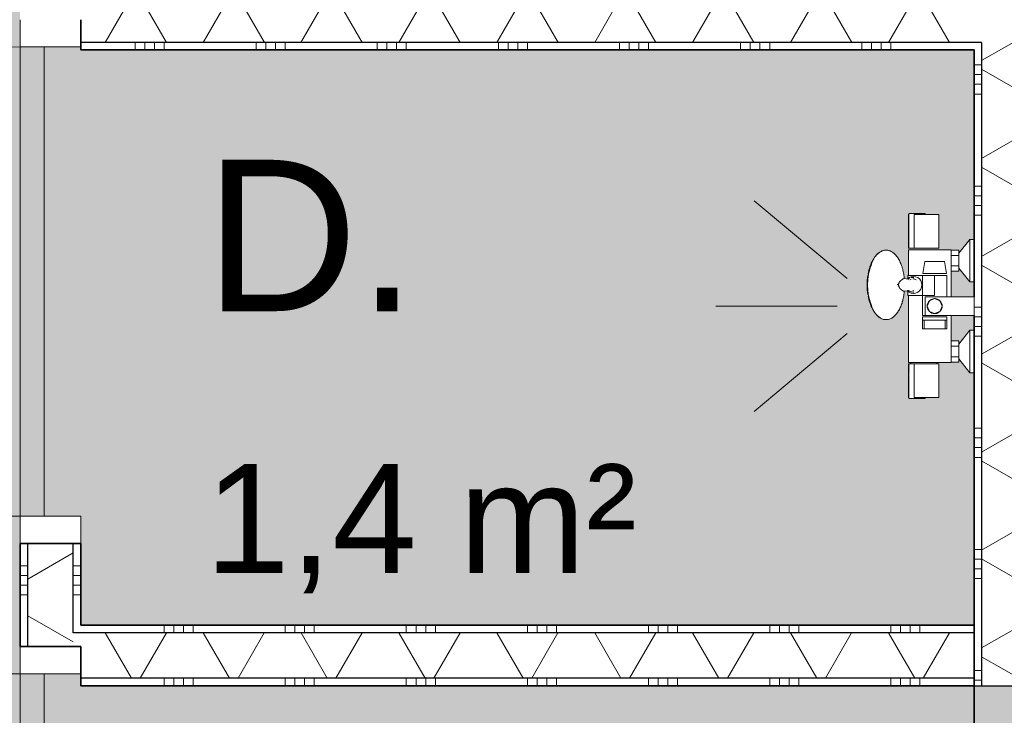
# Model space of a CAD drawing. Header units: millimetres. Extents: x 76115 to 117635, y -12665 to 37646.
# Tile 19 of 52: x 90372 to 91998, y 11817 to 12966. Entities that reach past the tile are written whole.
import ezdxf

# ---------------------------------------------------------------- set-up
doc = ezdxf.new("R2010")
doc.units = ezdxf.units.MM
doc.linetypes.add('Hidden', pattern=[4, 2, -2])
for name, color, linetype, lineweight in [('A-AREA-IDEN', 2, 'Continuous', 13), ('A-AREA-PATT', 32, 'Continuous', 9), ('A-DOOR', 31, 'Continuous', 18), ('A-DOOR-FRAM', 31, 'Continuous', 13), ('A-WALL', 113, 'Continuous', 18), ('A-WALL-PATT', 111, 'Continuous', 35), ('I-WALL', 2, 'Continuous', 18), ('P-SANR-FIXT', 6, 'Continuous', 13)]:
    doc.layers.add(name, color=color, linetype=linetype, lineweight=lineweight)
doc.styles.add('Arial', font='arial.ttf', dxfattribs={"height": 180})
doc.styles.add('Arial_1', font='arial.ttf', dxfattribs={"height": 250})
pattern_1 = [(180, (90472.54, 12415.6), (-2e-14, -200), []), (180, (90472.54, 12431.6), (-2e-14, -200), []), (180, (90472.54, 12447.6), (-2e-14, -200), []), (180, (90472.54, 12463.6), (-2e-14, -200), [])]
pattern_2 = [(90, (91210.12, 11865.54), (-200, 5e-13), []), (90, (91226.12, 11865.54), (-200, 5e-13), []), (90, (91242.12, 11865.54), (-200, 5e-13), []), (90, (91258.12, 11865.54), (-200, 5e-13), [])]

# ---------------------------------------------------------------- blocks, each defined once
blk = doc.blocks.new('200_32_ISR_deur_binnen - dagmaat 0800x2300-7616677-plot_01')
at = {"layer": 'A-DOOR', "lineweight": 13}
blk.add_hatch(color=256, dxfattribs=at).paths.add_polyline_path([(-387.5, 10), (387.5, 10), (387.5, 50), (-387.5, 50)])
for p, q in [((-387.5, 50), (-387.5, 825)), ((-387.5, 50), (387.5, 50)), ((-387.5, 50), (-387.5, 10)), ((387.5, 50), (-387.5, 50)), ((387.5, 10), (387.5, 50)), ((-387.5, 10), (387.5, 10))]:
    blk.add_line(p, q, dxfattribs=at)
at = {"layer": 'A-DOOR', "linetype": 'Hidden', "lineweight": 13}
blk.add_line((-387.5, 10), (387.5, 10), dxfattribs=at)
at = {"layer": 'A-DOOR', "lineweight": 13}
blk.add_arc((-387.5, 50), 775, 360, 90, dxfattribs=at)
at = {"layer": 'A-DOOR-FRAM'}
for p, q in [((-387.5, 50), (-432.5, 50)), ((-387.5, -50), (-387.5, 50)), ((432.5, 50), (387.5, 50)), ((387.5, 50), (387.5, -50)), ((-432.5, -50), (-387.5, -50))]:
    blk.add_line(p, q, dxfattribs=at)
blk = doc.blocks.new('53_PF_Crane_Shower - 53_PF_Crane_Shower-7700345-plot_01')
at = {"layer": 'P-SANR-FIXT'}
for p, q in [((0, 226.2), (0, 426.2)), ((-45.5, 209.7), (-174, 362.9)), ((45.5, 209.7), (174, 362.9)), ((-95.5, 107.4), (-152.7, 107.4)), ((-95.5, 108), (-151, 108)), ((-151, 108), (-151, 107.8)), ((-151, 99.1), (-95.5, 99.1)), ((-151, 99.1), (-151, 83)), ((-95.5, 107.8), (-95.5, 108)), ((-95.5, 107.3), (-95.5, 107.4)), ((-92.9, 104.4), (-95.5, 104.4)), ((-95.5, 83), (-95.5, 99.1)), ((17.3, 108), (-92.9, 108)), ((-92.9, 108), (-92.9, 80.4)), ((92.9, 108), (50.4, 108)), ((92.9, 80.4), (92.9, 108)), ((151, 108), (95.5, 108)), ((95.5, 108), (95.5, 107.8)), ((152.7, 107.4), (95.5, 107.4)), ((95.5, 107.4), (95.5, 107.3)), ((95.5, 99.1), (95.5, 83)), ((95.5, 99.1), (151, 99.1)), ((151, 107.8), (151, 108)), ((151, 83), (151, 99.1)), ((-151, 83), (-151, 58)), ((-95.5, 58), (-95.5, 83)), ((95.5, 83), (95.5, 58)), ((151, 58), (151, 83)), ((-152.7, 80.7), (-151, 80.7)), ((-92.9, 80.4), (-92.9, 38)), ((92.9, 38), (92.9, 80.4)), ((151, 80.7), (152.7, 80.7)), ((-151, 58), (-95.5, 58)), ((-95.5, 61.6), (-92.9, 61.6)), ((95.5, 58), (151, 58)), ((-15.5, 38), (-92.9, 38)), ((-92.4, 38), (-92.4, 24.9)), ((-83.7, 38), (-83.7, 24.9)), ((-66.3, 24.9), (-66.3, 38)), ((-57.6, 38), (-57.6, 24.9)), ((92.9, 38), (15.5, 38)), ((57.6, 24.9), (57.6, 38)), ((66.3, 38), (66.3, 24.9)), ((83.7, 24.9), (83.7, 38)), ((92.4, 24.9), (92.4, 38)), ((-87.2, 24.9), (-110, 7)), ((-83.7, 24.9), (-92.4, 24.9)), ((-66.3, 24.9), (-83.7, 24.9)), ((-57.6, 24.9), (-66.3, 24.9)), ((-40, 7), (-62.8, 24.9)), ((62.8, 24.9), (40, 7)), ((66.3, 24.9), (57.6, 24.9)), ((83.7, 24.9), (66.3, 24.9)), ((92.4, 24.9), (83.7, 24.9)), ((110, 7), (87.2, 24.9)), ((-110, 7), (-110, 0)), ((-40, 7), (-110, 7)), ((-40, 0), (-40, 7)), ((40, 7), (40, 0)), ((110, 7), (40, 7)), ((110, 0), (110, 7))]:
    blk.add_line(p, q, dxfattribs=at)
at = {"layer": 'P-SANR-FIXT', "flags": 128}
for points in [[(-152.7, 106.3), (-152.7, 107.1), (-152.7, 107.3)], [(-152.7, 81.8), (-152.7, 81), (-152.7, 80.7), (-152.7, 80.9), (-152.7, 81.5), (-152.7, 82.5), (-152.7, 84), (-152.7, 85.7), (-152.7, 87.8), (-152.7, 90.1), (-152.7, 92.5), (-152.7, 94.9), (-152.7, 97.4), (-152.7, 99.7), (-152.7, 101.8), (-152.7, 103.6), (-152.7, 105.2), (-152.7, 106.3)], [(-152.7, 99.7), (-152.7, 98), (-152.7, 95.6), (-152.7, 93.1), (-152.7, 90.7), (-152.7, 88.4), (-152.7, 86.3), (-152.7, 84.4), (-152.7, 82.9), (-152.7, 81.8)], [(-95.5, 107.3), (-95.5, 107), (-95.5, 106.3)], [(-95.5, 106.3), (-95.5, 105.4), (-95.5, 104.1), (-95.5, 102.7), (-95.5, 101), (-95.5, 99.1)], [(95.5, 106.3), (95.5, 107), (95.5, 107.3)], [(95.5, 99.1), (95.5, 101), (95.5, 102.7), (95.5, 104.1), (95.5, 105.4), (95.5, 106.3)], [(152.7, 107.3), (152.7, 107.1), (152.7, 106.3)], [(152.7, 106.3), (152.7, 105.2), (152.7, 103.6), (152.7, 101.8), (152.7, 99.7), (152.7, 97.4), (152.7, 94.9), (152.7, 92.5), (152.7, 90.1), (152.7, 87.8), (152.7, 85.7), (152.7, 84), (152.7, 82.5), (152.7, 81.5), (152.7, 80.9), (152.7, 80.7), (152.7, 81), (152.7, 81.8)], [(152.7, 81.8), (152.7, 82.9), (152.7, 84.4), (152.7, 86.3), (152.7, 88.4), (152.7, 90.7), (152.7, 93.1), (152.7, 95.6), (152.7, 98), (152.7, 99.7)]]:
    blk.add_lwpolyline(points, dxfattribs=at)
blk = doc.blocks.new('53_PF_slider - Type 1-V32-plot_01')
at = {"layer": 'P-SANR-FIXT'}
for p, q in [((91866.4, 12566), (91863, 12546.6)), ((91882.7, 12566), (91866.4, 12566)), ((91899, 12566), (91882.7, 12566)), ((91902.4, 12546.6), (91899, 12566)), ((91838.2, 12537.2), (91838.2, 12543)), ((91882.7, 12543), (91838.2, 12543)), ((91862.7, 12543), (91862.7, 12476.9)), ((91863, 12546.6), (91882.7, 12546.6)), ((91882.7, 12546.6), (91902.4, 12546.6)), ((91882.7, 12543), (91882.7, 12509.9)), ((91882.7, 12543), (91902.7, 12543)), ((91902.7, 12508.1), (91902.7, 12543)), ((91838.2, 12509.9), (91838.2, 12518.7)), ((91838.2, 12509.9), (91882.7, 12509.9)), ((91867.2, 12477.1), (91867.2, 12508.1)), ((91947.7, 12508.1), (91867.2, 12508.1)), ((91882.7, 12505), (91891.3, 12501.4)), ((91947.7, 12508.1), (91947.7, 12477.1)), ((91882.7, 12476.9), (91862.7, 12476.9)), ((91862.7, 12475), (91862.7, 12469.2)), ((91882.7, 12475), (91862.7, 12475)), ((91867.2, 12477.1), (91947.7, 12477.1)), ((91882.7, 12480.2), (91874, 12483.8)), ((91882.7, 12476.9), (91874.1, 12476.9)), ((91902.7, 12476.9), (91882.7, 12476.9)), ((91891.3, 12476.9), (91882.7, 12476.9)), ((91902.7, 12475), (91882.7, 12475)), ((91902.7, 12469.2), (91902.7, 12475)), ((91862.7, 12469.2), (91862.7, 12454.8)), ((91865.2, 12469.2), (91862.7, 12469.2)), ((91862.7, 12454.8), (91865.2, 12454.8)), ((91865.2, 12469.2), (91865.2, 12454.8)), ((91900.2, 12454.8), (91865.2, 12454.8)), ((91865.4, 12469.2), (91882.7, 12469.2)), ((91882.7, 12469.2), (91900, 12469.2)), ((91902.7, 12469.2), (91900.2, 12469.2)), ((91900.2, 12454.8), (91900.2, 12469.2)), ((91900.2, 12454.8), (91902.7, 12454.8)), ((91902.7, 12454.8), (91902.7, 12469.2))]:
    blk.add_line(p, q, dxfattribs=at)
at = {"layer": 'P-SANR-FIXT', "flags": 128}
for points in [[(91787.3, 12577.7), (91788.4, 12578.8), (91789.5, 12579.8), (91790.7, 12580.8), (91791.9, 12581.6), (91793.1, 12582.4), (91794.4, 12583), (91795.7, 12583.6), (91797, 12584.1), (91798.4, 12584.5), (91799.8, 12584.7), (91801.1, 12584.9), (91802.5, 12585), (91803.9, 12584.9), (91805.3, 12584.7), (91806.7, 12584.4), (91808, 12584.1), (91809.3, 12583.6), (91810.6, 12583), (91811.9, 12582.3), (91813.1, 12581.5), (91814.3, 12580.7), (91815.5, 12579.8), (91816.6, 12578.7), (91817.7, 12577.7), (91818.8, 12576.5), (91819.8, 12575.3), (91820.8, 12573.9), (91821.8, 12572.6), (91822.7, 12571.1), (91823.6, 12569.6), (91824.4, 12568.1), (91825.2, 12566.5), (91826, 12564.8), (91826.8, 12563.1), (91827.5, 12561.3), (91828.1, 12559.5), (91828.8, 12557.6), (91829.3, 12555.7), (91829.9, 12553.7), (91830.4, 12551.7), (91830.9, 12549.7), (91831.3, 12547.6), (91831.7, 12545.5), (91832, 12543.4), (91832.3, 12541.3), (91832.5, 12539.1), (91832.7, 12538)], [(91783.4, 12572.9), (91782.2, 12570.9), (91781, 12569), (91780, 12567.1), (91779, 12565.1), (91778.1, 12563.2), (91777.3, 12561.3), (91776.5, 12559.3), (91775.8, 12557.4), (91775.5, 12556.4)], [(91777.1, 12557.7), (91776.3, 12555.6), (91775.6, 12553.5), (91775, 12551.4), (91774.4, 12549.4), (91773.9, 12547.5), (91773.5, 12545.6), (91773.1, 12543.7), (91772.8, 12541.9), (91772.5, 12540.1), (91772.3, 12538.3), (91772, 12536.5), (91771.9, 12534.8), (91771.8, 12533), (91771.7, 12531.3), (91771.6, 12529.6), (91771.6, 12527.9), (91771.6, 12527.6)], [(91832.4, 12538.1), (91839.2, 12537.1), (91840, 12537.1)], [(91837.8, 12537.5), (91840.7, 12539.7), (91844.1, 12541.1), (91847.7, 12541.6)], [(91847.7, 12541.6), (91851.3, 12541.1), (91854.7, 12539.7), (91857.6, 12537.5), (91859.8, 12534.6), (91861.2, 12531.2), (91861.7, 12527.6), (91861.2, 12524), (91859.8, 12520.6), (91857.6, 12517.7), (91854.7, 12515.5), (91851.3, 12514.1), (91847.7, 12513.6)], [(91777.1, 12497.4), (91776.3, 12499.6), (91775.6, 12501.7), (91775, 12503.7), (91774.4, 12505.7), (91773.9, 12507.7), (91773.5, 12509.6), (91773.1, 12511.5), (91772.8, 12513.3), (91772.5, 12515.1), (91772.3, 12516.9), (91772, 12518.7), (91771.9, 12520.4), (91771.8, 12522.1), (91771.7, 12523.9), (91771.6, 12525.6), (91771.6, 12527.3), (91771.6, 12527.6)], [(91787.3, 12477.5), (91788.4, 12476.4), (91789.5, 12475.4), (91790.7, 12474.4), (91791.9, 12473.6), (91793.1, 12472.8), (91794.4, 12472.1), (91795.7, 12471.6), (91797, 12471.1), (91798.4, 12470.7), (91799.8, 12470.4), (91801.1, 12470.3), (91802.5, 12470.2), (91803.9, 12470.3), (91805.3, 12470.5), (91806.7, 12470.7), (91808, 12471.1), (91809.3, 12471.6), (91810.6, 12472.2), (91811.9, 12472.9), (91813.1, 12473.6), (91814.3, 12474.5), (91815.5, 12475.4), (91816.6, 12476.4), (91817.7, 12477.5), (91818.8, 12478.7), (91819.8, 12479.9), (91820.8, 12481.2), (91821.8, 12482.6), (91822.7, 12484), (91823.6, 12485.5), (91824.4, 12487.1), (91825.2, 12488.7), (91826, 12490.4), (91826.8, 12492.1), (91827.5, 12493.9), (91828.1, 12495.7), (91828.8, 12497.6), (91829.3, 12499.5), (91829.9, 12501.5), (91830.4, 12503.5), (91830.9, 12505.5), (91831.3, 12507.6), (91831.7, 12509.7), (91832, 12511.8), (91832.3, 12513.9), (91832.5, 12516.1), (91832.7, 12517.2)], [(91840.2, 12518), (91837.3, 12517.8), (91832.4, 12517.1)], [(91847.7, 12513.6), (91844.1, 12514.1), (91840.7, 12515.5), (91837.8, 12517.7)], [(91895.1, 12492.6), (91891.5, 12501.4), (91882.7, 12505), (91873.9, 12501.4), (91870.3, 12492.6)], [(91783.4, 12482.3), (91782.2, 12484.2), (91781, 12486.2), (91780, 12488.1), (91779, 12490), (91778.1, 12492), (91777.3, 12493.9), (91776.5, 12495.8), (91775.8, 12497.8), (91775.5, 12498.8)], [(91870.3, 12492.6), (91873.9, 12483.8), (91882.7, 12480.2), (91891.5, 12483.8), (91895.1, 12492.6)]]:
    blk.add_lwpolyline(points, dxfattribs=at)
at = {"layer": 'P-SANR-FIXT'}
for centre, radius, start, end in [((91846.8, 12527.9), 12.1, 113.7877, 123.9394), ((91846.8, 12527.9), 9.68, 107.1982, 122.2978), ((91846.8, 12527.9), 12.1, 90, 105.0758), ((91846.8, 12527.9), 12.1, 82.0796, 90), ((91846.8, 12527.9), 9.68, 74.0713, 90), ((91846.8, 12527.9), 9.68, 56.4308, 71.3826), ((91846.8, 12527.9), 12.1, 231.8802, 256.1175), ((91846.8, 12527.9), 12.1, 258.6126, 270), ((91846.8, 12527.9), 9.68, 270, 276.8319), ((91846.8, 12527.9), 12.1, 270, 277.8358), ((91882.7, 12492.6), 12.4, 0, 180), ((91882.7, 12492.6), 12.4, 75, 90), ((91882.7, 12492.6), 12.4, 180, 0), ((91882.7, 12492.6), 12.4, 270, 285), ((91882.7, 12492.6), 12.4, 270, 285), ((91882.7, 12492.6), 12.4, 270, 285)]:
    blk.add_arc(centre, radius, start, end, dxfattribs=at)
for centre, major_axis, start_param, end_param in [((91800.3, 12527.6), (0, 56.5), 0.291091, 1.570796), ((91797, 12527.6), (0, 51.9), 0.981941, 1.208946), ((91797, 12527.6), (0, 50), 0.938079, 0.995763), ((91797, 12527.6), (0, 50), 0.826064, 0.912436), ((91797, 12527.6), (0, 51.9), 0.693791, 0.77643), ((91797, 12527.6), (0, 51.9), 1.261959, 1.570796), ((91797, 12527.6), (0, 51.9), 1.570796, 1.879633), ((91800.3, 12527.6), (0, 56.5), 1.570796, 2.850503), ((91797, 12527.6), (0, 51.9), 1.932648, 2.159652), ((91797, 12527.6), (0, 50), 2.145831, 2.203514), ((91797, 12527.6), (0, 50), 2.229157, 2.316246)]:
    blk.add_ellipse(centre, major_axis=major_axis, ratio=0.5, start_param=start_param, end_param=end_param, dxfattribs=at)
for points, knots in [([(91832, 12538.1), (91831.7, 12538.1), (91831.1, 12537.9), (91829.9, 12537.2), (91829.1, 12536.6), (91828.6, 12536.2), (91828.1, 12535.8), (91827.7, 12535.5), (91827.3, 12535.2), (91827, 12534.9), (91826.8, 12534.7), (91826.6, 12534.5), (91826.4, 12534.3), (91826.3, 12534.3), (91826.3, 12534.2), (91826.2, 12534.1), (91826.1, 12534.1), (91826, 12533.9), (91825.8, 12533.8), (91825.5, 12533.6), (91825.1, 12533.3), (91824.8, 12533), (91824.5, 12532.5), (91824.3, 12532.3), (91824.3, 12532.1), (91824.2, 12532), (91824.2, 12531.8), (91824.1, 12531.7), (91824, 12531.4), (91823.8, 12530.9), (91823.6, 12530.3), (91823.3, 12529.6), (91822.9, 12528.6), (91822.6, 12527.9), (91822.4, 12527.6)], [-0.8571429, -0.8571429, -0.8571429, -0.8571429, -0.7142857, -0.5714286, -0.5, -0.4642857, -0.4285714, -0.3928571, -0.3571429, -0.3392857, -0.3214286, -0.3035714, -0.2946429, -0.2901786, -0.2857143, -0.28125, -0.2767857, -0.2678571, -0.25, -0.2321429, -0.2142857, -0.1785714, -0.1607143, -0.1517857, -0.1473214, -0.1428571, -0.1383929, -0.1339286, -0.125, -0.1071429, -0.0892857, -0.0714286, -0.0357143, 0, 0, 0, 0]), ([(91822.4, 12527.2), (91822.7, 12526.9), (91823.1, 12526.2), (91823.6, 12525), (91824.1, 12524), (91824.4, 12523.3), (91824.5, 12522.9), (91824.7, 12522.7), (91824.8, 12522.4), (91825, 12522.1), (91825.3, 12521.6), (91825.7, 12521.2), (91826.1, 12520.9), (91826.4, 12520.7), (91826.7, 12520.6), (91826.8, 12520.5), (91826.9, 12520.4), (91827, 12520.3), (91827.1, 12520.2), (91827.3, 12520), (91827.6, 12519.8), (91828, 12519.4), (91828.5, 12519), (91829, 12518.7), (91829.4, 12518.4), (91830, 12518), (91830.6, 12517.6), (91831.3, 12517.2), (91831.9, 12517.1), (91832.3, 12517), (91832.5, 12517.1), (91832.6, 12517.1)], [-1, -1, -1, -1, -0.958333, -0.916667, -0.875, -0.854167, -0.84375, -0.833333, -0.822917, -0.8125, -0.791667, -0.75, -0.729167, -0.708333, -0.6875, -0.677083, -0.671875, -0.666667, -0.65625, -0.645833, -0.625, -0.583333, -0.541667, -0.5, -0.458333, -0.416667, -0.333333, -0.25, -0.166667, -0.083333, 0, 0, 0, 0]), ([(91885.2, 12480.4), (91885.1, 12480.4), (91884.3, 12480.3), (91883.4, 12480.2), (91882.7, 12480.2)], [0.8736269, 0.8736269, 0.8736269, 0.8736269, 0.8928571, 1, 1, 1, 1])]:
    blk.add_open_spline(points, degree=3, knots=knots, dxfattribs=at)
for points in [[(91821.2, 12527.6), (91821.2, 12528), (91821.3, 12528.4), (91821.3, 12528.8)], [(91822.4, 12527.4), (91822.4, 12527.3), (91822.4, 12527.3), (91822.4, 12527.2)], [(91832.6, 12517.2), (91832.6, 12517.2), (91832.4, 12517.2), (91832.1, 12517.3), (91831.9, 12517.3)], [(91882.7, 12505), (91883.6, 12505), (91884.4, 12504.9), (91885.2, 12504.7)], [(91882.7, 12480.2), (91883.6, 12480.2), (91884.4, 12480.3), (91885.2, 12480.4)]]:
    blk.add_open_spline(points, degree=3, dxfattribs=at)

msp = doc.modelspace()

# ---------------------------------------------------------------- hatches: boundary and pattern name
at = {"layer": 'A-AREA-PATT'}
h = msp.add_hatch(color=254, dxfattribs=at)
h.paths.add_polyline_path([(88514.3, 10865.5), (88910.1, 10865.5), (88910.1, 10875.5), (88135.1, 10875.5), (88135.1, 10865.5)])
h.paths.add_polyline_path([(89097.6, 10865.5), (89872.6, 10865.5), (89872.6, 10875.5), (89097.6, 10875.5), (89097.6, 10871.5)])
h.paths.add_polyline_path([(87910.1, 10865.5), (87910.1, 10875.5), (87135.1, 10875.5), (87135.1, 10865.5), (87493.2, 10865.5)])
h.paths.add_polyline_path([(88514.3, 10915.5), (90372.5, 10915.5), (90372.5, 13915.7), (86947.4, 13915.7), (86947.4, 13965.7), (86047.4, 13965.7), (86047.4, 13915.7), (85947.4, 13915.7), (85947.4, 12065.5), (86447.4, 12065.4), (86447.4, 11465.4), (85947.4, 11465.4), (85947.4, 10915.5), (88135.1, 10915.5)])
h.paths.add_polyline_path([(90422.5, 11110.5), (90422.5, 11885.5), (90412.5, 11885.5), (90412.5, 11110.5)])
h.paths.add_polyline_path([(90412.5, 12145.5), (90422.5, 12145.5), (90422.5, 12920.5), (90412.5, 12920.5), (90412.5, 12296.1)])
h.paths.add_polyline_path([(90422.5, 13103.1), (90422.5, 13878.1), (90412.5, 13878.1), (90412.5, 13103.1)])
h = msp.add_hatch(color=254, dxfattribs=at)
h.paths.add_polyline_path([(91832, 12538.1), (91832.8, 12537.3), (91832.2, 12538)])
h.paths.add_polyline_path([(90472.5, 11965.5), (91947.7, 11965.5), (91947.7, 12382.6), (91940.5, 12382.8), (91922.8, 12405.4), (91922.8, 12400.2), (91885.3, 12399.7), (91886.4, 12397.1), (91889.7, 12397.1), (91888.8, 12341.6), (91848.6, 12341.6), (91848, 12339.9), (91840.4, 12339.9), (91841.4, 12397.1), (91844.1, 12397.1), (91843.6, 12399.7), (91839.8, 12399.7), (91839.8, 12509.9), (91838.2, 12509.9), (91837.1, 12518.1), (91832.6, 12517.1), (91828.1, 12495.9), (91816.5, 12476.5), (91812.9, 12473.9), (91808.8, 12471.6), (91799, 12471.2), (91790.8, 12475), (91780.2, 12488), (91774.6, 12502.5), (91772.5, 12516.3), (91772.1, 12532.6), (91774.4, 12550.2), (91778.5, 12563.3), (91784.7, 12573.1), (91796.2, 12583.1), (91803, 12584.3), (91812.9, 12581.3), (91816.5, 12578.7), (91820, 12574.5), (91828.1, 12559.3), (91833.8, 12537.8), (91838.2, 12537.8), (91838.2, 12543), (91839.8, 12543), (91840.7, 12585.5), (91922.8, 12585), (91922.8, 12579.8), (91940.7, 12602.6), (91947.7, 12602.6), (91947.7, 12915.5), (90472.5, 12915.5), (90472.5, 12920.5), (90422.5, 12920.5), (90422.5, 12145.5), (90472.5, 12145.5), (90472.5, 12100.5)])
h.paths.add_polyline_path([(91922.8, 12429.8), (91940.7, 12452.6), (91947.7, 12452.6), (91947.7, 12477.1), (91909.7, 12477.1), (91909.7, 12435), (91922.8, 12435)])
h.paths.add_polyline_path([(91781.6, 12485.6), (91778, 12495.9), (91781.2, 12486.1)])
h.paths.add_polyline_path([(91922.8, 12508.1), (91947.7, 12508.1), (91947.7, 12532.6), (91940.7, 12532.6), (91922.8, 12555.4), (91922.8, 12550.2), (91909.7, 12550.1), (91909.7, 12508.1)])
h.paths.add_polyline_path([(91773.3, 12515.9), (91772.1, 12527.6), (91772.1, 12525), (91773.3, 12516.1)])
h.paths.add_polyline_path([(91833.8, 12525.8), (91822.4, 12527.6), (91822.4, 12529.3), (91819.9, 12527.5), (91833.7, 12525.9)])
h.paths.add_polyline_path([(91787, 12575.9), (91793.5, 12582.2), (91793.5, 12581.5), (91787.2, 12576.2)])
h.paths.add_polyline_path([(91842.5, 12588.1), (91839.9, 12588.1), (91840.7, 12645.3), (91848, 12645.3), (91849, 12643.6), (91889.7, 12643.6), (91888.8, 12588.1), (91843.6, 12588.1)])
h = msp.add_hatch(color=254, dxfattribs=at)
h.paths.add_polyline_path([(91832, 11488.1), (91832.8, 11487.3), (91832.2, 11488)])
h.paths.add_polyline_path([(90472.5, 10915.5), (91947.7, 10915.5), (91947.7, 11332.6), (91940.7, 11332.6), (91922.8, 11355.4), (91922.8, 11350.2), (91885.3, 11349.7), (91886.4, 11347.1), (91889.7, 11347.1), (91888.8, 11291.6), (91848.6, 11291.6), (91848, 11289.9), (91840.4, 11289.9), (91841.4, 11347.1), (91844.1, 11347.1), (91843.6, 11349.7), (91839.8, 11349.7), (91839.8, 11459.9), (91838.2, 11459.9), (91837.1, 11468.1), (91832.6, 11467.1), (91828.1, 11445.9), (91816.5, 11426.5), (91812.9, 11423.9), (91808.8, 11421.6), (91799, 11421.2), (91790.8, 11425), (91780.2, 11438), (91774.6, 11452.5), (91772.5, 11466.3), (91772.1, 11482.6), (91774.4, 11500.2), (91779.2, 11514.7), (91784.7, 11523.1), (91796.2, 11533.1), (91803, 11534.3), (91812.9, 11531.3), (91816.5, 11528.7), (91819.7, 11525), (91828.1, 11509.3), (91833.8, 11487.8), (91838.2, 11487.8), (91838.2, 11493), (91839.8, 11493), (91840.7, 11535.5), (91922.8, 11535), (91922.8, 11529.8), (91940.7, 11552.6), (91947.7, 11552.6), (91947.7, 11865.5), (90472.5, 11865.5), (90472.5, 11885.5), (90422.5, 11885.5), (90422.5, 11110.5), (90472.5, 11110.5), (90472.5, 11065.5)])
h.paths.add_polyline_path([(91922.8, 11379.8), (91940.7, 11402.6), (91947.7, 11402.6), (91947.7, 11427.1), (91909.7, 11427.1), (91909.7, 11385), (91922.8, 11385)])
h.paths.add_polyline_path([(91781.6, 11435.6), (91778, 11445.9), (91781.2, 11436.1)])
h.paths.add_polyline_path([(91947.7, 11458.1), (91947.7, 11482.6), (91940.7, 11482.6), (91922.8, 11505.4), (91922.8, 11500.2), (91909.7, 11500.1), (91909.7, 11458.1), (91940.7, 11458.1)])
h.paths.add_polyline_path([(91773.3, 11465.9), (91772.1, 11477.6), (91772.1, 11475), (91773.3, 11466.1)])
h.paths.add_polyline_path([(91833.8, 11475.8), (91822.4, 11477.6), (91822.4, 11479.3), (91819.9, 11477.5), (91833.7, 11475.9)])
h.paths.add_polyline_path([(91787, 11525.9), (91793.5, 11532.2), (91793.5, 11531.5), (91787.2, 11526.2)])
h.paths.add_polyline_path([(91839.9, 11538.1), (91840.7, 11595.3), (91848, 11595.3), (91848.6, 11593.6), (91889.7, 11593.6), (91888.8, 11538.1), (91840.4, 11538.1)])
at = {"layer": 'A-WALL-PATT', "lineweight": 9}
h = msp.add_hatch(dxfattribs=at)
h.set_pattern_fill('FP_92', color=256, angle=60, style=0, pattern_type=2)
h.set_pattern_definition([(150, (90472.54, 12415.6), (-70, -121.244), []), (210, (90472.54, 12415.6), (70, -121.244), [])])
h.paths.add_polyline_path([(90460, 10903), (90460, 11065.5), (90385, 11065.5), (90385, 10903)])
h.paths.add_polyline_path([(90460, 11930.5), (90460, 12100.5), (90385, 12100.5), (90385, 11930.5)])
h.paths.add_polyline_path([(90385, 12965.5), (90460, 12965.5), (90460, 13058.1), (90385, 13058.1), (90385, 13008.5)])
h.paths.add_polyline_path([(90460, 13923.1), (90460, 13928.2), (90385, 13928.2), (90385, 13923.1)])
h = msp.add_hatch(dxfattribs=at)
h.set_pattern_fill('FP_170', color=256, angle=60, style=0, pattern_type=2)
h.set_pattern_definition([(330, (91947.7, 12890.67), (70, 121.244), []), (30, (91947.7, 12890.67), (-70, 121.244), [])])
h.paths.add_polyline_path([(92035.2, 11865.7), (92035.2, 13928.2), (91960.2, 13928.2), (91960.2, 11865.7)])
h = msp.add_hatch(dxfattribs=at)
h.set_pattern_fill('FP_169', color=256, angle=90, style=0, pattern_type=2)
h.set_pattern_definition([(0, (91947.7, 12890.67), (0, 200), []), (0, (91947.7, 12874.67), (0, 200), []), (0, (91947.7, 12858.67), (0, 200), []), (0, (91947.7, 12842.67), (0, 200), [])])
h.paths.add_polyline_path([(91947.7, 11865.7), (91960.2, 11865.7), (91960.2, 12928), (91947.7, 12928), (91947.7, 11940)])
h.paths.add_polyline_path([(91947.7, 13003), (91960.2, 13003), (91960.2, 13915.7), (91947.7, 13915.7), (91947.7, 13008.5)])
h = msp.add_hatch(dxfattribs=at)
h.set_pattern_fill('FP_91', color=256, angle=90, style=0, pattern_type=2)
h.set_pattern_definition(pattern_1)
h.paths.add_polyline_path([(90385, 10915.5), (90385, 11065.5), (90372.5, 11065.5), (90372.5, 10915.5)])
h.paths.add_polyline_path([(90385, 11930.5), (90385, 12100.5), (90372.5, 12100.5), (90372.5, 11930.5)])
h.paths.add_polyline_path([(90385, 12965.5), (90385, 13058.1), (90372.5, 13058.1), (90372.5, 12965.5)])
h = msp.add_hatch(dxfattribs=at)
h.set_pattern_fill('FP_91', color=256, angle=90, style=0, pattern_type=2)
h.set_pattern_definition(pattern_1)
h.paths.add_polyline_path([(90472.5, 10915.5), (90472.5, 11065.5), (90460, 11065.5), (90460, 10915.5)])
h.paths.add_polyline_path([(90460, 11953), (90472.5, 11953), (90472.5, 12100.5), (90460, 12100.5)])
h.paths.add_polyline_path([(90460, 13003), (90472.5, 13003), (90472.5, 13058.1), (90460, 13058.1), (90460, 13008.5)])
h = msp.add_hatch(dxfattribs=at)
h.set_pattern_fill('FP_172', color=256, angle=-300, style=0, pattern_type=2)
h.set_pattern_definition([(240, (91210.12, 13015.54), (121.244, -70), []), (300, (91210.12, 13015.54), (121.244, 70), [])])
h.paths.add_polyline_path([(91960.2, 12928), (91960.2, 13003), (90460, 13003), (90460, 12965.5), (90472.5, 12965.5), (90472.5, 12928), (91947.7, 12928)])
h = msp.add_hatch(dxfattribs=at)
h.set_pattern_fill('FP_171', color=256, angle=-270, style=0, pattern_type=2)
h.set_pattern_definition([(270, (91210.12, 13015.54), (200, 5e-13), []), (270, (91194.12, 13015.54), (200, 5e-13), []), (270, (91178.12, 13015.54), (200, 5e-13), []), (270, (91162.12, 13015.54), (200, 5e-13), [])])
h.paths.add_polyline_path([(91947.7, 12915.5), (91947.7, 12928), (90472.5, 12928), (90472.5, 12915.5), (91577.5, 12915.5)])
h = msp.add_hatch(dxfattribs=at)
h.set_pattern_fill('FP_175', color=256, angle=60, style=0, pattern_type=2)
h.set_pattern_definition([(60, (91210.12, 11865.54), (-121.244, 70), []), (120, (91210.12, 11865.54), (-121.244, -70), [])])
h.paths.add_polyline_path([(90556.5, 11878), (91947.7, 11878), (91947.7, 11953), (90460, 11953), (90460, 11930.5), (90472.5, 11930.5), (90472.5, 11878)])
h = msp.add_hatch(dxfattribs=at)
h.set_pattern_fill('FP_174', color=256, angle=90, style=0, pattern_type=2)
h.set_pattern_definition(pattern_2)
h.paths.add_polyline_path([(90556.5, 11953), (91947.7, 11953), (91947.7, 11965.5), (90472.5, 11965.5), (90472.5, 11953)])
h = msp.add_hatch(dxfattribs=at)
h.set_pattern_fill('FP_174', color=256, angle=90, style=0, pattern_type=2)
h.set_pattern_definition(pattern_2)
h.paths.add_polyline_path([(90472.5, 11865.5), (91947.7, 11865.5), (91947.7, 11878), (90472.5, 11878)])
at = {"layer": 'A-WALL-PATT', "lineweight": 18}
msp.add_hatch(color=256, dxfattribs=at).paths.add_polyline_path([(94147.7, 11665.7), (94347.7, 11665.7), (94347.7, 11865.7), (91947.7, 11865.7), (91947.7, 11665.7), (93619.7, 11665.7)])

# ---------------------------------------------------------------- linework, layer by layer
at = {"layer": 'A-WALL', "lineweight": 25}
for p, q in [((91960.2, 12928), (90472.5, 12928)), ((91960.2, 12928), (91960.2, 11865.7)), ((90385, 11930.5), (90385, 12100.5)), ((90460, 11953), (90460, 12100.5)), ((91947.7, 11953), (90460, 11953)), ((91947.7, 11878), (90472.5, 11878)), ((91947.7, 11865.7), (92047.7, 11865.7))]:
    msp.add_line(p, q, dxfattribs=at)
at = {"layer": 'A-WALL', "lineweight": 35}
msp.add_line((91947.7, 11865.5), (91947.7, 11458.1), dxfattribs=at)
at = {"layer": 'I-WALL', "lineweight": 35}
for p, q in [((90472.5, 12965.5), (90472.5, 12915.5)), ((90472.5, 12915.5), (91947.7, 12915.5)), ((91947.7, 12915.5), (91947.7, 12508.1)), ((91947.7, 11865.5), (91947.7, 12477.1)), ((90372.5, 12100.5), (90372.5, 11930.5)), ((90472.5, 12100.5), (90372.5, 12100.5)), ((90472.5, 11965.5), (90472.5, 12100.5)), ((91947.7, 11965.5), (90472.5, 11965.5)), ((90372.5, 11930.5), (90472.5, 11930.5)), ((90472.5, 11930.5), (90472.5, 11865.5)), ((90472.5, 11865.5), (91947.7, 11865.5))]:
    msp.add_line(p, q, dxfattribs=at)

# ---------------------------------------------------------------- block references
at = {"layer": 'A-DOOR-FRAM', "rotation": 90}
for p in [(90422.5, 12533), (90422.5, 11498)]:
    msp.add_blockref('200_32_ISR_deur_binnen - dagmaat 0800x2300-7616677-plot_01', p, dxfattribs=at)
at = {"layer": 'P-SANR-FIXT', "rotation": 90.00000000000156}
msp.add_blockref('53_PF_Crane_Shower - 53_PF_Crane_Shower-7700345-plot_01', (91947.7, 12492.6), dxfattribs=at)
at = {"layer": 'P-SANR-FIXT'}
msp.add_blockref('53_PF_slider - Type 1-V32-plot_01', (0, 0), dxfattribs=at)

# ---------------------------------------------------------------- texts
at = {"layer": 'A-AREA-IDEN', "lineweight": 9, "attachment_point": 1}
for s, insert, char_height, width, style in [('D.', (90677.9, 12734.2), 250, 424.894, 'Arial_1'), ('1,4 m²', (90677.9, 12231.8), 180, 841.772, 'Arial')]:
    msp.add_mtext(s, dxfattribs=dict(at, insert=insert, char_height=char_height, width=width, style=style))

doc.saveas('drawing.dxf')
